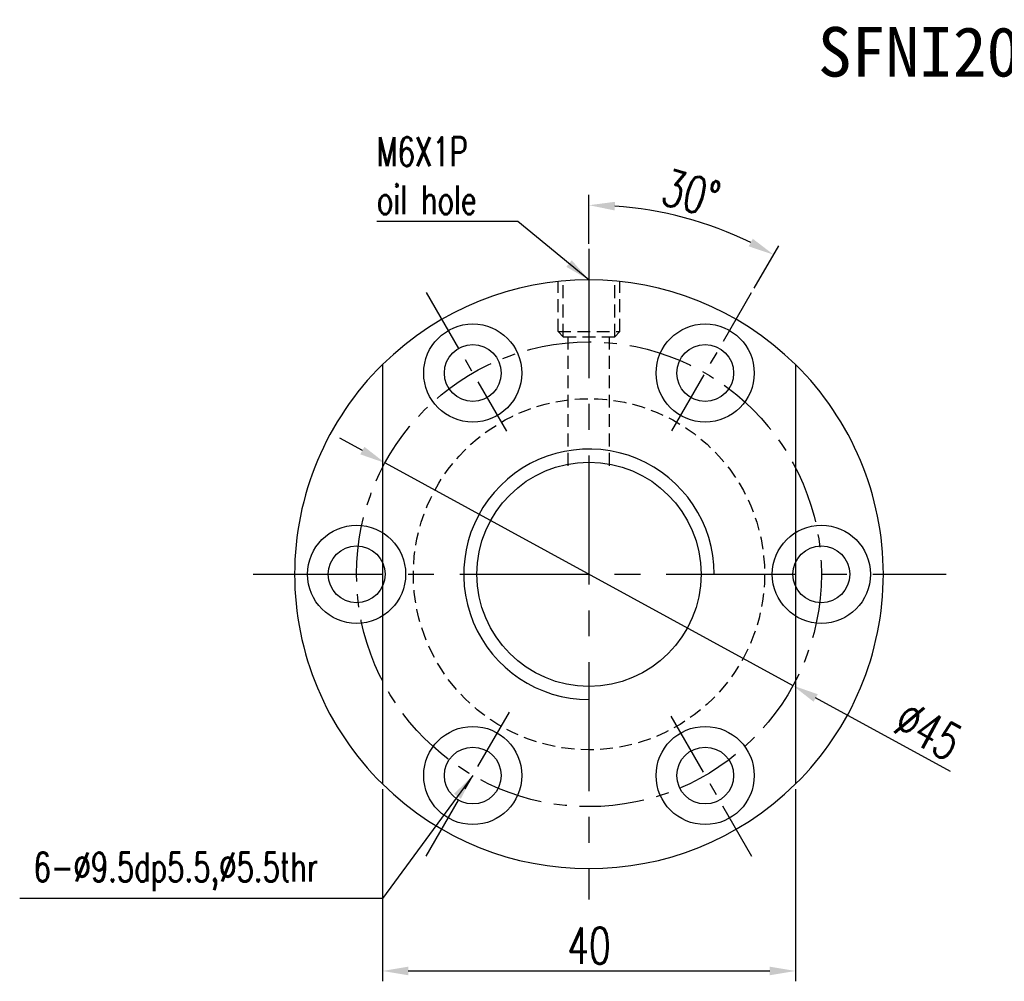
# Model space of a CAD drawing. Extents: x -237 to 740, y -170 to 153.
# Tile 1 of 53: x 555 to 651, y -159 to -66. Entities that reach past the tile are written whole.
import ezdxf
from ezdxf.enums import TextEntityAlignment as Align

# ---------------------------------------------------------------- set-up
doc = ezdxf.new("R2010")
doc.units = 0
doc.header["$MEASUREMENT"] = 0
doc.header["$PDMODE"] = 1
doc.linetypes.add('CENTER', pattern=[2, 1.25, -0.25, 0.25, -0.25])
doc.linetypes.add('HIDDEN', pattern=[0.375, 0.25, -0.125])
doc.layers.get('0').update_dxf_attribs({"linetype": 'CONTINUOUS'})
doc.layers.get('DEFPOINTS').update_dxf_attribs({"linetype": 'CONTINUOUS'})
for name, color, linetype in [('CL', 1, 'CENTER'), ('DIM', 4, 'CONTINUOUS'), ('HID', 2, 'HIDDEN'), ('OUT', 3, 'CONTINUOUS')]:
    doc.layers.add(name, color=color, linetype=linetype)
doc.styles.add('CHN', font='SIMPLEX.shx', dxfattribs={"width": 0.7, "bigfont": 'CHINESET.shx'})
doc.styles.add('T', font='KAIU.TTF')
doc.dimstyles.get("Standard").update_dxf_attribs({"dimscale": 0, "dimtxt": 4, "dimasz": 3, "dimexe": 1, "dimexo": 0.5, "dimgap": 1, "dimtad": 1, "dimdsep": 46, "dimtxsty": 'CHN', "dimcen": 0.09, "dimclrd": 256, "dimclre": 256, "dimclrt": 256, "dimadec": 0, "dimazin": 0, "dimtp": 1, "dimtm": 1, "dimtfac": 0.6, "dimtix": 1, "dimtmove": 2, "dimatfit": 3, "dimfxl": 1, "dimtvp": 0.85, "dimtolj": 1, "dimarcsym": 0})

# ---------------------------------------------------------------- blocks, each defined once
blk = doc.blocks.new('*D35')
at = {"layer": 'DEFPOINTS', "color": 0, "transparency": 16777216}
for p in [(590.492, -140.086, 0.2), (630.492, -140.086, 0.2), (630.492, -158.194)]:
    blk.add_point(p, dxfattribs=at)
at = {"layer": 'DIM', "color": 0, "lineweight": -2, "transparency": 16777216}
for p, q in [((590.492, -140.586), (590.492, -159.194)), ((630.492, -140.586), (630.492, -159.194)), ((592.992, -158.194), (627.992, -158.194))]:
    blk.add_line(p, q, dxfattribs=at)
at = {"layer": 'DIM', "color": 0, "transparency": 16777216}
for points in [[(592.992, -157.777), (592.992, -158.61), (590.492, -158.194)], [(627.992, -157.777), (627.992, -158.61), (630.492, -158.194)]]:
    blk.add_solid(points, dxfattribs=at)
at = {"layer": 'DIM', "color": 0, "transparency": 16777216, "insert": (610.492, -155.744), "char_height": 3.5, "attachment_point": 5, "style": 'CHN'}
blk.add_mtext('\\A1;40', dxfattribs=at)
blk = doc.blocks.new('*D36')
at = {"layer": 'DEFPOINTS', "color": 0, "transparency": 16777216}
for p in [(590.743, -109.003, 0.325), (630.242, -130.561, 0.075)]:
    blk.add_point(p, dxfattribs=at)
at = {"layer": 'DIM', "color": 0, "lineweight": -2, "transparency": 16777216}
for p, q in [((588.548, -107.805), (586.354, -106.607)), ((590.743, -109.003), (630.242, -130.561)), ((645.493, -138.885), (632.436, -131.759))]:
    blk.add_line(p, q, dxfattribs=at)
at = {"layer": 'DIM', "color": 0, "transparency": 16777216}
for points in [[(588.748, -107.439), (588.349, -108.171), (590.743, -109.003)], [(632.636, -131.393), (632.237, -132.124), (630.242, -130.561)]]:
    blk.add_solid(points, dxfattribs=at)
at = {"layer": 'DIM', "color": 0, "transparency": 16777216, "insert": (643.339, -134.918), "char_height": 3.5, "attachment_point": 5, "rotation": 331.37474, "style": 'CHN'}
blk.add_mtext('\\A1;∅45', dxfattribs=at)
blk = doc.blocks.new('*D37')
at = {"layer": 'DEFPOINTS', "color": 0, "transparency": 16777216}
for p in [(622.714, -86.202), (610.492, -88.282, 0.2), (626.242, -92.502, 0.2), (618.519, -105.88, 0.2), (610.492, -151.282, 0.2)]:
    blk.add_point(p, dxfattribs=at)
at = {"layer": 'DIM', "color": 0, "lineweight": -2, "transparency": 16777216}
for p, q in [((610.492, -87.782), (610.492, -83.047)), ((626.492, -92.069), (628.86, -87.969))]:
    blk.add_line(p, q, dxfattribs=at)
blk.add_arc((610.492, -119.782), 35.735, 64.00924, 85.99076, dxfattribs=at)
at = {"layer": 'DIM', "color": 0, "transparency": 16777216}
for points in [[(612.976, -84.551), (613.005, -83.718), (610.492, -84.047)], [(626.348, -87.293), (625.957, -88.029), (628.36, -88.835)]]:
    blk.add_solid(points, dxfattribs=at)
at = {"layer": 'DIM', "color": 0, "transparency": 16777216, "insert": (620.375, -82.898), "char_height": 3.5, "attachment_point": 5, "rotation": 345, "style": 'CHN'}
blk.add_mtext('\\A1;30°', dxfattribs=at)

msp = doc.modelspace()

# ---------------------------------------------------------------- linework, layer by layer
at = {"layer": 'CL', "color": 7, "ltscale": 10}
for p, q in [((610.492, -88.282, 0.2), (610.492, -151.282, 0.2)), ((577.972, -119.782, 0.2), (645.084, -119.782, 0.2))]:
    msp.add_line(p, q, dxfattribs=at)
at = {"layer": 'CL', "color": 7, "ltscale": 5}
for p, q in [((594.742, -92.502, 0.2), (602.499, -105.937, 0.2)), ((618.519, -105.88, 0.2), (626.242, -92.502, 0.2)), ((594.742, -147.062, 0.2), (602.78, -133.139, 0.2)), ((618.431, -133.533, 0.2), (626.242, -147.062, 0.2))]:
    msp.add_line(p, q, dxfattribs=at)
msp.add_circle((610.492, -119.782, 0.2), 22.5, dxfattribs=at)
at = {"layer": 'DIM', "color": 7, "ltscale": 5}
for centre, radius in [((587.992, -119.782, 0.2), 4.75), ((632.992, -119.782, 0.2), 4.75), ((587.992, -119.782, 0.2), 2.75), ((632.992, -119.782, 0.2), 2.75)]:
    msp.add_circle(centre, radius, dxfattribs=at)
for radius, start, end in [(28.5, 134.56793, 225.43208), (28.5, 314.56794, 45.43208), (12.125, 0.00001, 270.00002)]:
    msp.add_arc((610.492, -119.782, 0.2), radius, start, end, dxfattribs=at)
at = {"layer": 'HID', "color": 7, "ltscale": 5}
for p, q in [((607.492, -96.282, 0.2), (607.492, -91.44, 0.2)), ((607.992, -96.782, 0.2), (607.992, -91.44, 0.2)), ((612.992, -96.782, 0.2), (612.992, -91.44, 0.2)), ((613.492, -96.282, 0.2), (613.492, -91.44, 0.2)), ((607.492, -96.282, 0.2), (607.992, -96.782, 0.2)), ((607.492, -96.282, 0.2), (613.492, -96.282, 0.2)), ((613.492, -96.282, 0.2), (612.992, -96.782, 0.2)), ((607.992, -96.782, 0.2), (612.992, -96.782, 0.2)), ((608.492, -109.27, 0.2), (608.492, -96.782, 0.2)), ((612.492, -109.27, 0.2), (612.492, -96.782, 0.2))]:
    msp.add_line(p, q, dxfattribs=at)
msp.add_circle((610.492, -119.782, 0.2), 17, dxfattribs=at)
at = {"layer": 'OUT', "color": 7, "ltscale": 5}
for p, q in [((590.492, -99.478, 0.2), (590.492, -140.086, 0.2)), ((630.492, -99.478, 0.2), (630.492, -140.086, 0.2))]:
    msp.add_line(p, q, dxfattribs=at)
for centre, radius in [((599.242, -100.296, 0.2), 4.75), ((621.742, -100.296, 0.2), 4.75), ((610.492, -119.782, 0.2), 10.855), ((599.242, -139.267, 0.2), 4.75), ((621.742, -139.267, 0.2), 4.75)]:
    msp.add_circle(centre, radius, dxfattribs=at)
at = {"layer": 'OUT', "color": 7}
for centre in [(599.242, -100.296, 0.2), (621.742, -100.296, 0.2), (599.242, -139.267, 0.2), (621.742, -139.267, 0.2)]:
    msp.add_circle(centre, 2.75, dxfattribs=at)
at = {"layer": 'OUT', "color": 7, "ltscale": 5}
for start, end in [(45.43208, 134.56794), (225.43208, 314.56794)]:
    msp.add_arc((610.492, -119.782, 0.2), 28.5, start, end, dxfattribs=at)

# ---------------------------------------------------------------- texts
at = {"style": 'T'}
msp.add_text('SFNI2005', height=4.8, dxfattribs=at).set_placement((645.718, -69.19), align=Align.MIDDLE)
at = {"layer": 'DIM', "color": 0, "char_height": 2.8, "attachment_point": 7, "style": 'CHN'}
for s, insert in [('\\A1;M6X1P\\Poil hole', (589.95, -84.929, 0.2)), (' 6-%%C9.5dp5.5,%%C5.5thr', (555.373, -150.464))]:
    msp.add_mtext(s, dxfattribs=dict(at, insert=insert))

# ---------------------------------------------------------------- dimensions: what is measured, and where the dimension line sits
at = {"layer": 'DIM', "color": 0}
dim = msp.add_angular_dim_2l(base=(622.714, -86.202), line1=((610.492, -88.282, 0.2), (610.492, -151.282, 0.2)), line2=((618.519, -105.88, 0.2), (626.242, -92.502, 0.2)), dimstyle='STANDARD', override={"dimscale": 1, "dimtxt": 3.5, "dimasz": 2.5, "dimgap": 0.7, "dimclrd": 0, "dimclre": 0, "dimclrt": 0, "dimtmove": 0}, dxfattribs=at)
dim.commit()
dim.dimension.update_dxf_attribs({"geometry": '*D37', "text_midpoint": (620.375, -82.898)})
dim = msp.add_diameter_dim_2p(p1=(590.743, -109.003, 0.325), p2=(630.242, -130.561, 0.075), dimstyle='STANDARD', override={"dimscale": 1, "dimtxt": 3.5, "dimasz": 2.5, "dimgap": 0.7, "dimclrd": 0, "dimclre": 0, "dimclrt": 0, "dimtmove": 0}, dxfattribs=at)
dim.commit()
dim.dimension.update_dxf_attribs({"geometry": '*D36', "text_midpoint": (642.165, -137.068), "dimtype": 163})
dim = msp.add_linear_dim(base=(630.492, -158.194), p1=(590.492, -140.086, 0.2), p2=(630.492, -140.086, 0.2), dimstyle='STANDARD', override={"dimscale": 1, "dimtxt": 3.5, "dimasz": 2.5, "dimgap": 0.7, "dimclrd": 0, "dimclre": 0, "dimclrt": 0, "dimtmove": 0}, dxfattribs=at)
dim.commit()
dim.dimension.update_dxf_attribs({"geometry": '*D35', "text_midpoint": (610.492, -155.744)})

# ---------------------------------------------------------------- leaders
at = {"layer": 'DIM', "color": 0, "annotation_type": 0, "has_hookline": 1, "hookline_direction": 1}
for points, text_width in [([(610.492, -91.282, 0.2), (603.603, -85.629, 0.2), (601.103, -85.629, 0.2)], 10.453), ([(599.242, -139.267), (590.493, -151.164), (587.993, -151.164)], 31.92)]:
    msp.add_leader(points, dimstyle='STANDARD', override={"dimscale": 1, "dimtxt": 3.5, "dimasz": 2.5, "dimgap": 0.7, "dimclrd": 0, "dimclre": 0, "dimclrt": 0, "dimtmove": 0}, dxfattribs=dict(at, text_width=text_width))

doc.saveas('drawing.dxf')
